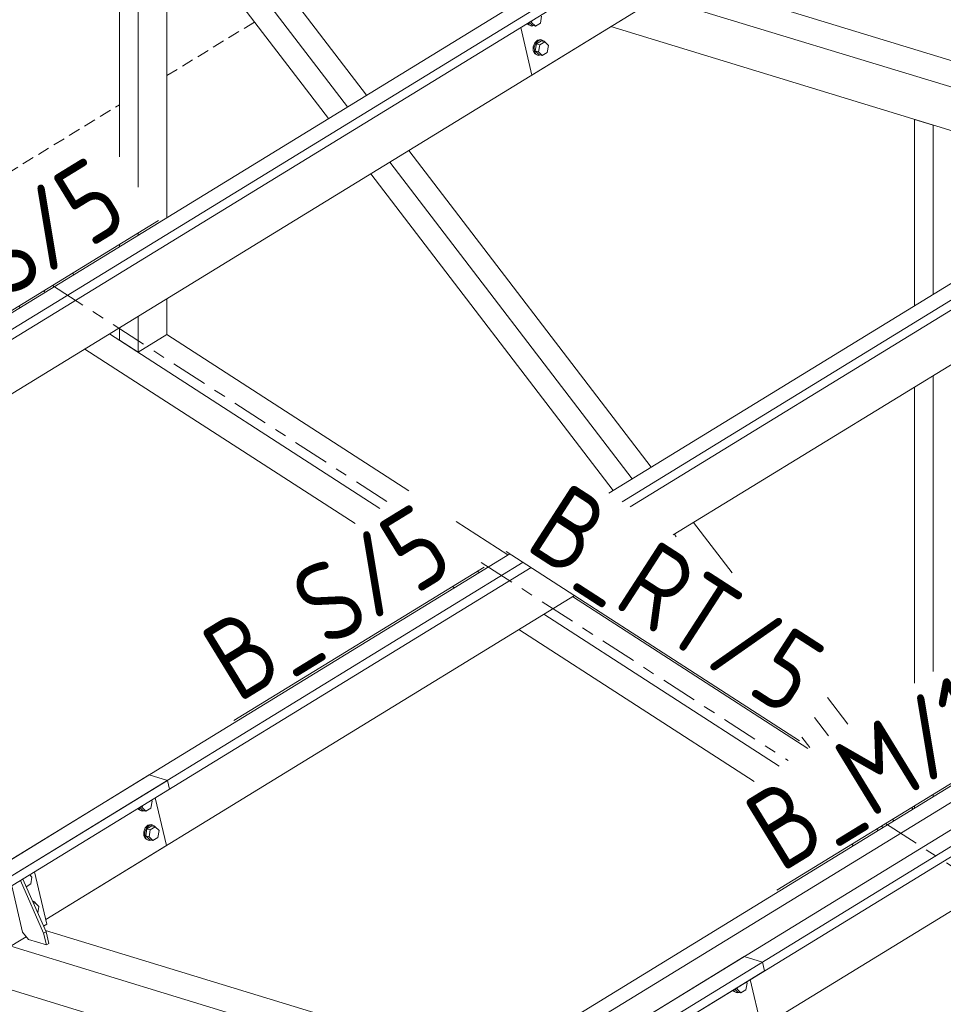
# Model space of a CAD drawing. Header units: millimetres. Extents: x 581 to 1768, y 561 to 1400.
# Tile 62 of 91: x 1249 to 1295, y 1213 to 1262. Entities that reach past the tile are written whole.
import ezdxf

# ---------------------------------------------------------------- set-up
doc = ezdxf.new("R2010")
doc.units = ezdxf.units.MM
doc.header["$LTSCALE"] = 0.6
for name, pattern in [('VERDECKT2', [1.5, 1, -0.5]), ('XKITLINE00', [0]), ('XKITLINE03', [6, 3, -1, 1, -1])]:
    doc.linetypes.add(name, pattern=pattern)
for name, color, linetype, lineweight in [('Bolt', 7, 'Continuous', 0), ('Part', 2, 'Continuous', 0), ('PartMark', 3, 'Continuous', 0), ('S-GRID', 1, 'Continuous', 0)]:
    doc.layers.add(name, color=color, linetype=linetype, lineweight=lineweight)
doc.styles.add('ISOCPEUR', font='ISOCPEUR.TTF')

msp = doc.modelspace()

# ---------------------------------------------------------------- linework, layer by layer
at = {"layer": 'Bolt', "color": 3, "linetype": 'XKITLINE00', "lineweight": 0}
for p, q in [((1273.864, 1261.627), (1273.892, 1261.574)), ((1273.892, 1261.574), (1274.027, 1261.511)), ((1273.948, 1261.557), (1273.9, 1261.649)), ((1274.082, 1261.494), (1273.948, 1261.557)), ((1273.956, 1261.683), (1274.092, 1261.546)), ((1273.993, 1261.706), (1274.074, 1261.681)), ((1274.027, 1261.511), (1274.082, 1261.494)), ((1274.074, 1261.681), (1274.089, 1261.765)), ((1274.259, 1261.495), (1274.074, 1261.681)), ((1274.179, 1261.519), (1274.082, 1261.494)), ((1274.092, 1261.546), (1274.259, 1261.495)), ((1274.507, 1261.647), (1274.259, 1261.495)), ((1274.57, 1261.986), (1274.507, 1261.647)), ((1274.226, 1260.658), (1274.151, 1260.466)), ((1274.206, 1260.449), (1274.281, 1260.641)), ((1274.358, 1260.793), (1274.226, 1260.658)), ((1274.31, 1260.613), (1274.247, 1260.274)), ((1274.281, 1260.641), (1274.414, 1260.776)), ((1274.558, 1260.765), (1274.31, 1260.613)), ((1274.31, 1260.613), (1274.477, 1260.562)), ((1274.512, 1260.834), (1274.358, 1260.793)), ((1274.414, 1260.776), (1274.568, 1260.817)), ((1274.414, 1260.223), (1274.477, 1260.562)), ((1274.477, 1260.562), (1274.725, 1260.714)), ((1274.512, 1260.834), (1274.568, 1260.817)), ((1274.558, 1260.765), (1274.725, 1260.714)), ((1274.568, 1260.817), (1274.702, 1260.753)), ((1274.702, 1260.753), (1274.723, 1260.714)), ((1274.725, 1260.714), (1274.91, 1260.527)), ((1274.151, 1260.466), (1274.153, 1260.267)), ((1274.153, 1260.267), (1274.232, 1260.116)), ((1274.209, 1260.25), (1274.206, 1260.449)), ((1274.288, 1260.099), (1274.209, 1260.25)), ((1274.232, 1260.116), (1274.367, 1260.052)), ((1274.247, 1260.274), (1274.432, 1260.088)), ((1274.247, 1260.274), (1274.414, 1260.223)), ((1274.423, 1260.035), (1274.288, 1260.099)), ((1274.367, 1260.052), (1274.423, 1260.035)), ((1274.599, 1260.037), (1274.414, 1260.223)), ((1274.52, 1260.061), (1274.423, 1260.035)), ((1274.432, 1260.088), (1274.599, 1260.037)), ((1274.847, 1260.189), (1274.599, 1260.037)), ((1274.91, 1260.527), (1274.847, 1260.189)), ((1255.206, 1222.94), (1255.143, 1222.601)), ((1255.206, 1222.94), (1255.16, 1222.986)), ((1254.501, 1222.582), (1254.528, 1222.529)), ((1254.528, 1222.529), (1254.663, 1222.465)), ((1254.584, 1222.512), (1254.536, 1222.603)), ((1254.719, 1222.448), (1254.584, 1222.512)), ((1254.592, 1222.638), (1254.729, 1222.5)), ((1254.629, 1222.66), (1254.71, 1222.636)), ((1254.663, 1222.465), (1254.719, 1222.448)), ((1254.71, 1222.636), (1254.726, 1222.72)), ((1254.895, 1222.449), (1254.71, 1222.636)), ((1254.816, 1222.474), (1254.719, 1222.448)), ((1254.729, 1222.5), (1254.895, 1222.449)), ((1255.143, 1222.601), (1254.895, 1222.449)), ((1254.862, 1221.613), (1254.787, 1221.42)), ((1254.787, 1221.42), (1254.789, 1221.222)), ((1254.843, 1221.403), (1254.918, 1221.596)), ((1254.845, 1221.205), (1254.843, 1221.403)), ((1254.994, 1221.747), (1254.862, 1221.613)), ((1254.946, 1221.567), (1254.883, 1221.228)), ((1254.918, 1221.596), (1255.05, 1221.73)), ((1255.194, 1221.719), (1254.946, 1221.567)), ((1254.946, 1221.567), (1255.113, 1221.516)), ((1255.148, 1221.788), (1254.994, 1221.747)), ((1255.05, 1221.73), (1255.204, 1221.771)), ((1255.05, 1221.177), (1255.113, 1221.516)), ((1255.113, 1221.516), (1255.361, 1221.668)), ((1255.148, 1221.788), (1255.204, 1221.771)), ((1255.194, 1221.719), (1255.361, 1221.668)), ((1255.204, 1221.771), (1255.339, 1221.708)), ((1255.339, 1221.708), (1255.359, 1221.669)), ((1255.361, 1221.668), (1255.546, 1221.482)), ((1255.546, 1221.482), (1255.484, 1221.143)), ((1254.789, 1221.222), (1254.869, 1221.07)), ((1254.924, 1221.053), (1254.845, 1221.205)), ((1254.869, 1221.07), (1255.003, 1221.006)), ((1254.883, 1221.228), (1255.069, 1221.042)), ((1254.883, 1221.228), (1255.05, 1221.177)), ((1255.059, 1220.989), (1254.924, 1221.053)), ((1255.003, 1221.006), (1255.059, 1220.989)), ((1255.236, 1220.991), (1255.05, 1221.177)), ((1255.156, 1221.015), (1255.059, 1220.989)), ((1255.069, 1221.042), (1255.236, 1220.991)), ((1255.484, 1221.143), (1255.236, 1220.991)), ((1249.23, 1219.17), (1249.119, 1219.282)), ((1249.23, 1219.17), (1249.167, 1218.832)), ((1249.167, 1218.832), (1248.94, 1218.692)), ((1249.249, 1217.991), (1249.362, 1217.938)), ((1249.276, 1217.932), (1249.385, 1217.898)), ((1249.362, 1217.938), (1249.383, 1217.899)), ((1249.311, 1217.853), (1249.385, 1217.898)), ((1249.385, 1217.898), (1249.57, 1217.712)), ((1249.512, 1217.397), (1249.57, 1217.712)), ((1284.084, 1213.543), (1284.112, 1213.49)), ((1284.168, 1213.473), (1284.12, 1213.565)), ((1284.176, 1213.599), (1284.312, 1213.462)), ((1284.213, 1213.622), (1284.294, 1213.597)), ((1284.294, 1213.597), (1284.309, 1213.681)), ((1284.479, 1213.411), (1284.294, 1213.597)), ((1284.727, 1213.563), (1284.479, 1213.411)), ((1284.79, 1213.902), (1284.727, 1213.563)), ((1284.79, 1213.902), (1284.744, 1213.948)), ((1284.112, 1213.49), (1284.247, 1213.427)), ((1284.302, 1213.41), (1284.168, 1213.473)), ((1284.247, 1213.427), (1284.302, 1213.41)), ((1284.399, 1213.435), (1284.302, 1213.41)), ((1284.312, 1213.462), (1284.479, 1213.411))]:
    msp.add_line(p, q, dxfattribs=at)
at = {"layer": 'Part', "color": 2, "linetype": 'XKITLINE00', "lineweight": 0}
for p, q in [((1211.14, 1224.512), (1287.546, 1271.353)), ((1212.052, 1224.233), (1288.458, 1271.074)), ((1212.154, 1223.796), (1288.56, 1270.637)), ((1254.506, 1253.484), (1254.506, 1268.654)), ((1263.971, 1256.9), (1255.122, 1268.465)), ((1264.912, 1257.477), (1256.927, 1267.914)), ((1255.938, 1251.975), (1255.938, 1267.399)), ((1265.867, 1258.062), (1258.758, 1267.355)), ((1253.575, 1255.002), (1253.575, 1266.718)), ((1282.395, 1263.616), (1306.994, 1256.101)), ((1220.329, 1226.104), (1280.169, 1262.789)), ((1274.081, 1259.056), (1280.169, 1262.789)), ((1280.67, 1262.827), (1305.561, 1255.222)), ((1277.909, 1238.27), (1317.13, 1262.314)), ((1278.574, 1237.84), (1318.041, 1262.036)), ((1278.971, 1237.583), (1318.144, 1261.598)), ((1273.529, 1261.422), (1274.081, 1259.056)), ((1278.018, 1261.47), (1303.202, 1253.776)), ((1293.117, 1256.857), (1294.047, 1256.573)), ((1293.117, 1247.593), (1293.117, 1256.857)), ((1294.047, 1248.164), (1294.047, 1256.573)), ((1280.019, 1239.564), (1267.972, 1255.311)), ((1279.064, 1238.978), (1267.017, 1254.726)), ((1278.123, 1238.401), (1266.075, 1254.148)), ((1281.119, 1236.196), (1309.753, 1253.751)), ((1270.308, 1206.435), (1346.713, 1253.276)), ((1271.22, 1206.157), (1347.625, 1252.998)), ((1271.322, 1205.719), (1347.727, 1252.56)), ((1254.506, 1251.097), (1254.506, 1251.214)), ((1253.575, 1250.527), (1253.575, 1250.644)), ((1251.221, 1249.201), (1251.314, 1249.14)), ((1249.788, 1248.322), (1249.882, 1248.262)), ((1255.938, 1246.153), (1255.938, 1247.934)), ((1248.554, 1247.566), (1248.647, 1247.505)), ((1254.506, 1245.275), (1254.506, 1247.056)), ((1253.575, 1245.876), (1253.575, 1246.485)), ((1253.091, 1246.189), (1266.527, 1237.509)), ((1254.506, 1245.275), (1253.575, 1245.876)), ((1255.938, 1246.153), (1254.506, 1245.275)), ((1255.938, 1246.153), (1267.96, 1238.387)), ((1251.857, 1245.432), (1265.293, 1236.752)), ((1279.497, 1208.027), (1339.337, 1244.712)), ((1294.047, 1229.388), (1294.047, 1244.122)), ((1293.117, 1228.817), (1293.117, 1243.552)), ((1270.321, 1236.862), (1272.897, 1235.197)), ((1284.038, 1234.31), (1282.124, 1236.812)), ((1281.264, 1236.102), (1281.169, 1236.227)), ((1240.724, 1215.473), (1272.992, 1235.255)), ((1241.636, 1215.195), (1273.657, 1234.826)), ((1241.738, 1214.757), (1274.054, 1234.569)), ((1271.371, 1234.379), (1271.465, 1234.319)), ((1270.137, 1233.623), (1270.23, 1233.562)), ((1249.913, 1217.065), (1276.202, 1233.182)), ((1276.107, 1233.124), (1287.81, 1225.564)), ((1274.674, 1232.246), (1286.377, 1224.685)), ((1273.44, 1231.489), (1285.143, 1223.929)), ((1289.797, 1226.782), (1288.784, 1228.107)), ((1301.312, 1227.625), (1274.026, 1210.897)), ((1301.676, 1227.031), (1274.193, 1210.182)), ((1288.842, 1226.197), (1288.141, 1227.113)), ((1287.901, 1225.62), (1287.508, 1226.133)), ((1215.829, 1200.211), (1255.05, 1224.256)), ((1216.494, 1199.782), (1255.962, 1223.978)), ((1255.962, 1223.978), (1255.05, 1224.256)), ((1256.064, 1223.54), (1255.962, 1223.978)), ((1216.892, 1199.525), (1256.064, 1223.54)), ((1255.911, 1220.742), (1255.359, 1223.108)), ((1294.047, 1223.171), (1294.047, 1223.288)), ((1293.035, 1222.55), (1292.974, 1222.63)), ((1293.117, 1222.601), (1293.117, 1222.718)), ((1292.08, 1221.965), (1292.019, 1222.045)), ((1291.221, 1221.556), (1291.315, 1221.496)), ((1291.46, 1221.702), (1291.553, 1221.642)), ((1249.913, 1217.065), (1255.911, 1220.742)), ((1289.987, 1220.799), (1290.08, 1220.739)), ((1249.968, 1216.83), (1249.361, 1219.431)), ((1248.654, 1218.997), (1249.81, 1216.378)), ((1248.773, 1219.07), (1249.929, 1216.452)), ((1248.766, 1216.426), (1248.227, 1218.736)), ((1249.806, 1216.731), (1249.968, 1216.83)), ((1249.899, 1216.52), (1274.498, 1209.004)), ((1247.819, 1215.512), (1248.946, 1216.203)), ((1249.056, 1216.067), (1248.766, 1216.426)), ((1249.946, 1215.795), (1249.056, 1216.067)), ((1249.81, 1216.378), (1249.929, 1216.452)), ((1249.81, 1216.378), (1249.946, 1215.795)), ((1249.929, 1216.452), (1250.065, 1215.868)), ((1248.175, 1215.731), (1265.183, 1210.534)), ((1249.946, 1215.795), (1250.065, 1215.868)), ((1214.453, 1172.193), (1284.634, 1215.218)), ((1285.546, 1214.939), (1284.634, 1215.218)), ((1215.365, 1171.914), (1285.546, 1214.939)), ((1215.909, 1171.748), (1285.648, 1214.502)), ((1285.648, 1214.502), (1285.546, 1214.939)), ((1245.522, 1214.374), (1262.383, 1209.223)), ((1285.495, 1211.704), (1284.943, 1214.07))]:
    msp.add_line(p, q, dxfattribs=at)
at = {"layer": 'Part', "color": 4, "linetype": 'VERDECKT2', "lineweight": 0}
for p, q in [((1255.938, 1259.032), (1260.296, 1261.703)), ((1245.71, 1252.761), (1253.575, 1257.583))]:
    msp.add_line(p, q, dxfattribs=at)
at = {"layer": 'PartMark', "color": 1, "linetype": 'XKITLINE00', "lineweight": 0}
for p, q in [((1243.065, 1244.2), (1255.517, 1251.834)), ((1272.813, 1235.371), (1287.392, 1225.953)), ((1259.262, 1226.955), (1271.714, 1234.589)), ((1286.266, 1218.518), (1300.476, 1227.23))]:
    msp.add_line(p, q, dxfattribs=at)
at = {"layer": 'S-GRID', "color": 1, "linetype": 'XKITLINE03', "lineweight": 0}
for p, q in [((1250.243, 1248.601), (1266.981, 1237.787)), ((1271.571, 1234.822), (1286.831, 1224.964)), ((1291.676, 1221.834), (1341.107, 1189.901))]:
    msp.add_line(p, q, dxfattribs=at)

# ---------------------------------------------------------------- texts
at = {"layer": 'PartMark', "color": 1, "style": 'ISOCPEUR', "width": 0.85}
for s, rotation, p in [('B_S/5', 31.5127, (1243.263, 1245.025)), ('B_RT/5', -32.8649, (1273.643, 1235.549)), ('B_S/5', 31.5127, (1259.46, 1227.78)), ('B_M/12', 31.5127, (1286.463, 1219.343))]:
    msp.add_text(s, height=4, rotation=rotation, dxfattribs=at).set_placement(p)

doc.saveas('drawing.dxf')
